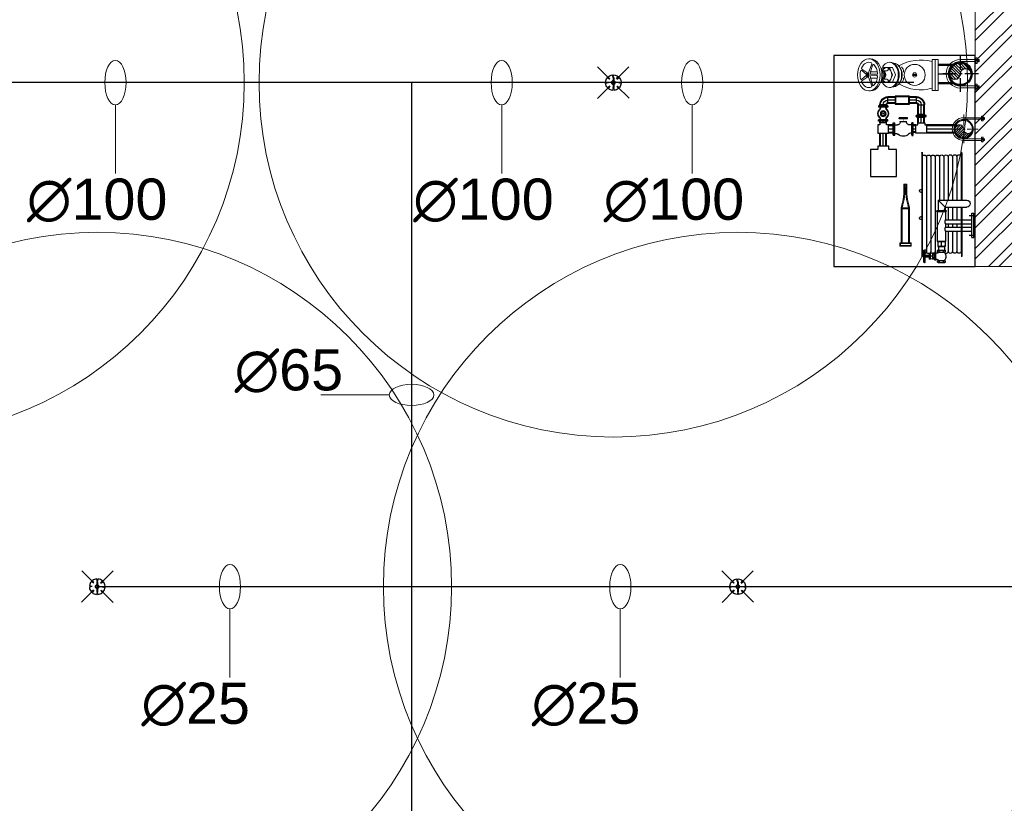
# Model space of a CAD drawing. Header units: inches. Extents: x 127277 to 158499, y 12149 to 20675.
# Tile 24 of 29: x 128116 to 128283, y 19253 to 19386. Entities that reach past the tile are written whole.
import ezdxf

# ---------------------------------------------------------------- set-up
doc = ezdxf.new("R2010")
doc.units = ezdxf.units.IN
doc.header["$MEASUREMENT"] = 0
doc.header["$PDMODE"] = 34
doc.linetypes.add('CENTER', pattern=[50.8, 31.75, -6.35, 6.35, -6.35])
for name, color, linetype in [('A-COLUMN', 2, 'Continuous'), ('FALSE CELLING ', 255, 'Continuous'), ('PD_025_TEXT', 61, 'Continuous'), ('PP-SPRINKLER', 1, 'Continuous'), ('PPFIRE-F-FIRE BOX', 30, 'Continuous')]:
    doc.layers.add(name, color=color, linetype=linetype)
for name, color, linetype, lineweight in [('FIRE', 1, 'Continuous', 25), ('PD_BRICK WALL_115', 134, 'Continuous', 30), ('PD_HATCH', 45, 'Continuous', 9), ('PP-PHC', 1, 'Continuous', 9), ('PP-SPRINKLER PIPE', 1, 'Continuous', 0), ('PP-TEXT', 7, 'Continuous', 40), ('PPFIRE-F- FIRE BOX', 1, 'Continuous', 15), ('PPFIRE-F-RETURN  PIPE', 3, 'Continuous', 0), ('PPFIRE-P-PIPE SUPPORT', 7, 'Continuous', 0), ('SH-SPRINKLAR', 1, 'Continuous', 0)]:
    doc.layers.add(name, color=color, linetype=linetype, lineweight=lineweight)
doc.styles.get("Standard").update_dxf_attribs({"font": 'times.ttf', "height": 4})
doc.styles.add('style1', font='arial.ttf', dxfattribs={"height": 500})
doc.styles.add('text Ht 200mm', font='arial.ttf')
doc.styles.add('TIMES NEW ROMAN', font='times.ttf', dxfattribs={"height": 4})
doc.dimstyles.new('PP-DIM', dxfattribs={"dimtxt": 4, "dimasz": 1, "dimexe": 1, "dimexo": 1, "dimgap": 0.09, "dimtad": 0, "dimdec": 1, "dimzin": 0, "dimdsep": 46, "dimlunit": 4, "dimtxsty": 'TIMES NEW ROMAN', "dimblk": 'ARCHTICK', "dimcen": 0.09, "dimdle": 1, "dimclrd": 256, "dimclre": 256, "dimclrt": 256, "dimadec": 0, "dimazin": 0, "dimtfac": 1, "dimtdec": 4, "dimtofl": 0, "dimtmove": 1, "dimatfit": 3, "dimfxl": 1, "dimtolj": 1, "dimtzin": 0, "dimlwd": -1, "dimlwe": -1, "dimarcsym": 0})

# ---------------------------------------------------------------- blocks, each defined once
blk = doc.blocks.new('FIRST FLOOR')
at = {"layer": 'PD_HATCH', "lineweight": 5}
h = blk.add_hatch(dxfattribs=at)
h.set_pattern_fill('ANSI32', color=251, scale=10)
h.set_pattern_definition([(45, (138679.5072, 18754.504), (-2.65165, 2.65165), []), (45, (138681.275, 18754.504), (-2.65165, 2.65165), [])])
h.paths.add_polyline_path([(138682.66, 18797.25), (138673.66, 18797.25), (138673.66, 18715.75), (138682.66, 18715.75)])
h.paths.add_polyline_path([(139044.16, 18649.75), (138874.66, 18649.75), (138874.66, 18640.75), (139044.16, 18640.75)])
h.paths.add_polyline_path([(139228.66, 18649.75), (139059.16, 18649.75), (139059.16, 18640.75), (139228.66, 18640.75)])
h.paths.add_polyline_path([(138682.66, 19513.75), (138673.66, 19513.75), (138673.66, 19432.25), (138682.66, 19432.25)])
h.paths.add_polyline_path([(138682.66, 19417.25), (138673.66, 19417.25), (138673.66, 19277.25), (138682.66, 19277.25)])
h.paths.add_polyline_path([(138682.66, 19262.25), (138673.66, 19262.25), (138673.66, 19122.25), (138682.66, 19122.25)])
h.paths.add_polyline_path([(138682.66, 19107.25), (138673.66, 19107.25), (138673.66, 18967.25), (138682.66, 18967.25)])
h.paths.add_polyline_path([(138682.66, 18952.25), (138673.66, 18952.25), (138673.66, 18812.25), (138682.66, 18812.25)])
h.paths.add_polyline_path([(139774.66, 19588.75), (139608.16, 19588.75), (139608.16, 19579.75), (139774.66, 19579.75)])
h.paths.add_polyline_path([(139593.16, 19588.75), (139428.16, 19588.75), (139428.16, 19579.75), (139593.16, 19579.75)])
h.paths.add_polyline_path([(139413.16, 19588.75), (139243.66, 19588.75), (139243.66, 19579.75), (139413.16, 19579.75)])
h.paths.add_polyline_path([(139228.66, 19588.75), (139059.16, 19588.75), (139059.16, 19579.75), (139228.66, 19579.75)])
h.paths.add_polyline_path([(138859.66, 19588.75), (138748.66, 19588.75), (138748.66, 19579.75), (138859.66, 19579.75)])
h.paths.add_polyline_path([(138733.66, 19588.75), (138673.66, 19588.75), (138673.66, 19528.75), (138682.66, 19528.75), (138682.66, 19579.75), (138733.66, 19579.75)])
h.paths.add_polyline_path([(138682.66, 18700.75), (138673.66, 18700.75), (138673.66, 18640.75), (138733.66, 18640.75), (138733.66, 18649.75), (138682.66, 18649.75)])
h.paths.add_polyline_path([(138859.66, 18649.75), (138748.66, 18649.75), (138748.66, 18640.75), (138859.66, 18640.75)])
h.paths.add_polyline_path([(139268.41, 18649.75), (139243.66, 18649.75), (139243.66, 18640.75), (139268.41, 18640.75)])
h.paths.add_polyline_path([(139413.16, 18649.75), (139388.41, 18649.75), (139388.41, 18640.75), (139413.16, 18640.75)])
h.paths.add_polyline_path([(139450.66, 18649.75), (139428.16, 18649.75), (139428.16, 18640.75), (139450.66, 18640.75)])
h.paths.add_polyline_path([(139593.16, 18649.75), (139570.66, 18649.75), (139570.66, 18640.75), (139593.16, 18640.75)])
h.paths.add_polyline_path([(139630.66, 18649.75), (139608.16, 18649.75), (139608.16, 18640.75), (139630.66, 18640.75)])
h.paths.add_polyline_path([(139774.66, 18649.75), (139750.66, 18649.75), (139750.66, 18640.75), (139774.66, 18640.75)])
h.paths.add_polyline_path([(139789.66, 18658.75), (139780.66, 18658.75)])
h.paths.add_polyline_path([(139789.66, 18797.25), (139780.66, 18797.25), (139780.66, 18658.75), (139789.66, 18658.75)])
h.paths.add_polyline_path([(139789.66, 18952.25), (139780.66, 18952.25), (139780.66, 18812.25), (139789.66, 18812.25)])
h.paths.add_polyline_path([(139789.66, 19262.25), (139780.66, 19262.25), (139780.66, 18967.25), (139789.66, 18967.25)])
h.paths.add_polyline_path([(139789.66, 19570.75), (139780.66, 19570.75), (139780.66, 19432.25), (139789.66, 19432.25)])
h.paths.add_polyline_path([(139771.66, 19429.25), (139666.66, 19429.25), (139666.66, 19420.25), (139771.66, 19420.25)])
h.paths.add_polyline_path([(139666.66, 19417.25), (139657.66, 19417.25), (139657.66, 19339.25), (139666.66, 19339.25)])
h.paths.add_polyline_path([(139657.66, 19429.25), (139585.66, 19429.25), (139585.66, 19420.25), (139657.66, 19420.25)])
h.paths.add_polyline_path([(139585.66, 19417.25), (139576.66, 19417.25), (139576.66, 19339.25), (139585.66, 19339.25)])
h.paths.add_polyline_path([(139576.66, 19429.25), (139495.66, 19429.25), (139495.66, 19327.25), (139522.66, 19327.25), (139522.66, 19336.25), (139504.66, 19336.25), (139504.66, 19420.25), (139576.66, 19420.25)])
h.paths.add_polyline_path([(139576.66, 19336.25), (139558.66, 19336.25), (139558.66, 19327.25), (139576.66, 19327.25)], flags=17)
h.paths.add_polyline_path([(139603.66, 19336.25), (139585.66, 19336.25), (139585.66, 19327.25), (139603.66, 19327.25)])
h.paths.add_polyline_path([(139657.66, 19336.25), (139639.66, 19336.25), (139639.66, 19327.25), (139657.66, 19327.25)])
h.paths.add_polyline_path([(139666.66, 19327.25), (139657.66, 19327.25), (139657.66, 19264.25), (139666.66, 19264.25)])
h.paths.add_polyline_path([(139789.66, 19278.25), (139780.66, 19278.25), (139780.66, 19277.25), (139789.66, 19277.25)])
h.paths.add_polyline_path([(139789.66, 19417.25), (139780.66, 19417.25), (139780.66, 19398.25), (139789.66, 19398.25)])
h.paths.add_polyline_path([(138911.41, 19579.75), (138911.41, 19588.75), (138874.66, 19588.75), (138874.66, 19579.75)])
h.paths.add_polyline_path([(139007.41, 19588.75), (139007.41, 19579.75), (139044.16, 19579.75), (139044.16, 19588.75)])
at = {"layer": 'PD_BRICK WALL_115', "color": 251, "lineweight": 5}
for p, q in [((139657.66, 19264.25), (139657.66, 19327.25)), ((139666.66, 19264.25), (139657.66, 19264.25))]:
    blk.add_line(p, q, dxfattribs=at)
at = {"layer": 'PD_025_TEXT', "color": 251, "char_height": 8, "attachment_point": 1, "style": 'style1'}
for s, insert, width in [('\\pi12.634;HAND WASH \\P\\pi30.661;AREA', (139317.21, 19306.13), 91.7722), ('\\pi62.733;FOYER\\P\\pi58.944;11\'6" X 9\'', (139022.74, 19210.96), 162.9076)]:
    blk.add_mtext(s, dxfattribs=dict(at, insert=insert, width=width))
blk = doc.blocks.new('PP-CEILING PENDANT')
at = {"layer": 'SH-SPRINKLAR', "lineweight": -3}
for p, q in [((-16.9, 17), (-75.6, 75.8)), ((17.2, 16.7), (75.4, 75)), ((-24, 0.1), (-37.4, -2.9)), ((-24, 0.8), (-37.3, 3.8)), ((-17.1, 16.7), (-28.7, 24.1)), ((-16.6, 17.3), (-23.9, 28.9)), ((-0.4, 24), (-3.4, 37.3)), ((-1.5, 8.9), (-1.5, 23.9)), ((0.6, 24), (3.5, 37.3)), ((1.5, 8.9), (1.5, 23.9)), ((16.8, 17.2), (24.1, 28.7)), ((17.6, 16.3), (29.1, 23.7)), ((23.9, -0.1), (37.4, 2.9)), ((-17.5, -16.3), (-76.5, -75.3)), ((-17.8, -16.1), (-29.3, -23.4)), ((-17.3, -16.6), (-24.7, -28.2)), ((-1.5, -23.9), (-4.5, -37.2)), ((-1.5, -23.9), (-1.5, -8.9)), ((-0.6, -24), (2.3, -37.4)), ((1.5, -23.9), (1.5, -8.9)), ((15.8, -18), (23.1, -29.5)), ((16.2, -17.7), (74.6, -76.1)), ((16.6, -17.3), (28.2, -24.7)), ((23.9, -1.3), (37.3, -4.2))]:
    blk.add_line(p, q, dxfattribs=at)
at = {"layer": 'SH-SPRINKLAR', "color": 8, "lineweight": 5}
blk.add_circle((0, 0), 1700, dxfattribs=at)
at = {"layer": 'SH-SPRINKLAR', "lineweight": -3}
for centre, major_axis, start_param, end_param in [((0, 0), (26.5, 26.5), 1.657505, 2.255676), ((0, 0), (-26.5, 26.5), 5.588406, 6.189787), ((0, 0), (0.02, 8.87), 5.497787, 11.780972), ((0, 0), (0.02, 6.56), 5.497787, 11.780972), ((0, 23.4), (1.12, 1.12), 5.863873, 8.273293), ((0, 0), (-26.5, 26.5), 4.798644, 5.40368), ((0, 0), (26.5, 26.5), 5.57395, 6.180955), ((0, 0), (-26.5, 26.5), 0.862204, 1.45951), ((0, 0), (-26.5, 26.5), 1.637496, 2.236801), ((0, -23.4), (1.12, 1.12), 2.722281, 5.131701), ((0, 0), (-26.5, 26.5), 2.418515, 3.021492), ((0, 0), (26.5, 26.5), 4.778634, 5.384791)]:
    blk.add_ellipse(centre, major_axis=major_axis, ratio=1, start_param=start_param, end_param=end_param, dxfattribs=at)
blk = doc.blocks.new('A$C0C0803E2')
at = {"color": 1}
for p, q in [((76.7, 432.5), (76.7, 158.4)), ((77.9, 431.8), (77.9, 158.4)), ((105.1, 431.4), (105.1, 158.4)), ((132.3, 431), (132.3, 158.4)), ((159.5, 430.6), (159.5, 158.4)), ((186.6, 430.2), (186.6, 158.4)), ((213.8, 429.8), (213.8, 158.4)), ((241, 429.5), (241, -165.2)), ((268.2, 429.1), (268.2, -165.6)), ((295.3, 428.7), (295.3, -166)), ((223, 158.4), (43.8, 158.4)), ((179.6, 115.1), (223, 158.4)), ((223, 158.4), (223, 93.5)), ((179.6, 115.1), (43.8, 115.1)), ((105.1, 115.1), (105.1, 35)), ((132.3, 115.1), (132.3, 35)), ((159.5, 115.1), (159.5, 35)), ((228.7, 93.5), (175.6, 93.5)), ((228.7, 86.9), (175.6, 86.9)), ((175.6, 86.9), (175.6, 35)), ((179.6, 115.1), (179.6, 93.5)), ((228.7, 86.9), (228.7, -100.1)), ((175.6, 35), (10.5, 35)), ((175.6, 10.1), (10.5, 10.1)), ((105.1, 10.1), (105.1, -10)), ((132.3, 10.1), (132.3, -10)), ((159.5, 10.1), (159.5, -10)), ((175.6, 10.1), (175.6, -10)), ((175.6, -10), (10.5, -10)), ((175.6, -34.9), (10.5, -34.9)), ((105.1, -34.9), (105.1, -163.3)), ((132.3, -34.9), (132.3, -163.7)), ((159.5, -34.9), (159.5, -164.1)), ((175.6, -34.9), (175.6, -100.1)), ((175.6, -100.1), (228.7, -100.1)), ((179.2, -100.1), (179.2, -130.9)), ((202.1, -127.8), (202.1, -103.2)), ((225, -100.1), (225, -130.9)), ((176.9, -165.2), (176.9, -156.6)), ((225, -130.9), (179.2, -130.9)), ((222, -166.8), (181.3, -166.8)), ((222.5, -155), (181.7, -155)), ((183.3, -130.9), (183.3, -155)), ((187.2, -166.8), (187.2, -155)), ((217, -166.8), (217, -155)), ((221, -130.9), (221, -155)), ((227.4, -165.2), (227.4, -156.6)), ((237.4, -215.7), (237.4, -170.7)), ((240.6, -215.7), (240.6, -170.7)), ((243.7, -215.7), (243.7, -170.7)), ((243.7, -174.2), (258.7, -174.2)), ((243.7, -183), (258.7, -183)), ((258.7, -174.2), (270.9, -176.2)), ((258.7, -174.2), (258.7, -212.2)), ((270.9, -211.2), (270.9, -175.2)), ((270.9, -210.2), (270.9, -176.2)), ((276.8, -211.2), (276.8, -175.2)), ((303.5, -230.6), (303.5, -155.8)), ((312.1, -230.6), (312.1, -155.8)), ((176.9, -230.2), (176.9, -221.5)), ((222, -231.8), (181.3, -231.8)), ((222.5, -219.9), (181.7, -219.9)), ((187.2, -231.8), (187.2, -219.9)), ((217, -231.8), (217, -219.9)), ((227.4, -230.2), (227.4, -221.5)), ((237.4, -193.2), (311.7, -193.2)), ((243.7, -203.3), (258.7, -203.3)), ((243.7, -212.2), (258.7, -212.2)), ((258.7, -212.2), (270.9, -210.2)), ((276.8, -188.3), (303.5, -188.3)), ((276.8, -198.1), (303.5, -198.1))]:
    blk.add_line(p, q, dxfattribs=at)
for points in [[(184.3, -166.8), (181, -172.2), (178.5, -176.9), (176.7, -180.9), (175.5, -184.3), (174.8, -187.3), (174.4, -190.1), (174.2, -192.6), (174.2, -195.1), (174.3, -197.6), (174.5, -200.2), (174.9, -202.9), (175.7, -205.8), (176.9, -209), (178.7, -212.4), (181.2, -216.2), (184.4, -220.3)], [(187.2, -156.6), (185.7, -155.9), (184.4, -155.4), (183.4, -155.1), (182.4, -155), (181.4, -155.1), (180.2, -155.4), (178.8, -155.9), (176.9, -156.6)], [(187.2, -165.2), (185.7, -165.9), (184.4, -166.4), (183.4, -166.7), (182.4, -166.8), (181.4, -166.7), (180.2, -166.4), (178.8, -165.9), (176.9, -165.2)], [(217, -156.6), (212, -155.9), (208.1, -155.4), (204.9, -155.1), (202, -155), (199.2, -155.1), (196, -155.4), (192.2, -155.9), (187.2, -156.6)], [(217, -165.2), (212, -165.9), (208.1, -166.4), (204.9, -166.7), (202, -166.8), (199.2, -166.7), (196, -166.4), (192.2, -165.9), (187.2, -165.2)], [(217, -156.6), (218.6, -155.9), (219.9, -155.4), (220.9, -155.1), (221.9, -155), (222.9, -155.1), (224.1, -155.4), (225.5, -155.9), (227.4, -156.6)], [(217, -165.2), (218.6, -165.9), (219.9, -166.4), (220.9, -166.7), (221.9, -166.8), (222.9, -166.7), (224.1, -166.4), (225.5, -165.9), (227.4, -165.2)], [(220.6, -166.8), (222.3, -171.5), (229.7, -173.4), (237.4, -173.1)], [(187.2, -221.6), (185.7, -220.9), (184.4, -220.3), (183.4, -220), (182.4, -219.9), (181.4, -220), (180.2, -220.3), (178.8, -220.9), (176.9, -221.6)], [(187.2, -230.1), (185.7, -230.9), (184.4, -231.4), (183.4, -231.7), (182.4, -231.8), (181.4, -231.7), (180.2, -231.4), (178.8, -230.9), (176.9, -230.1)], [(217, -221.6), (212, -220.9), (208.1, -220.3), (204.9, -220), (202, -219.9), (199.2, -220), (196, -220.3), (192.2, -220.9), (187.2, -221.6)], [(217, -230.1), (212, -230.9), (208.1, -231.4), (204.9, -231.7), (202, -231.8), (199.2, -231.7), (196, -231.4), (192.2, -230.9), (187.2, -230.1)], [(217, -221.6), (218.6, -220.9), (219.9, -220.3), (220.9, -220), (221.9, -219.9), (222.9, -220), (224.1, -220.3), (225.5, -220.9), (227.4, -221.6)], [(217, -230.1), (218.6, -230.9), (219.9, -231.4), (220.9, -231.7), (221.9, -231.8), (222.9, -231.7), (224.1, -231.4), (225.5, -230.9), (227.4, -230.1)], [(220.6, -219.6), (222.3, -214.9), (229.7, -213), (237.4, -213.3)]]:
    blk.add_lwpolyline(points, dxfattribs=at)
for centre, radius, start, end in [((91.6, 429.1), 13.9, 12.82594, 168.805), ((118.7, 428.7), 13.9, 12.82594, 168.805), ((145.9, 428.3), 13.9, 12.82594, 168.805), ((173.1, 427.9), 13.9, 12.82594, 168.805), ((200.3, 427.5), 13.9, 12.82594, 168.805), ((227.4, 427.1), 13.9, 12.82594, 168.805), ((254.6, 426.8), 13.9, 12.82594, 168.805), ((281.8, 426.4), 13.9, 12.82594, 168.805), ((309, 426), 13.9, 12.82594, 168.805), ((329.6, 216.4), 9.62, 240.81607, 119.18393), ((43.8, 136.7), 21.7, 90, 270), ((175.6, 90.2), 3.27, 90, 270), ((228.7, 90.2), 3.27, 270, 90), ((155.2, 22.5), 23.9, 328.61745, 31.38255), ((329.6, 46.3), 9.62, 240.81607, 119.18393), ((155.2, -22.5), 23.9, 328.61745, 31.38255), ((190.6, -122.9), 22.9, 59.54635, 119.63169), ((213.7, -122.9), 22.9, 60.36831, 120.45365), ((91.6, -160.2), 13.9, 191.195, 347.17406), ((118.7, -160.6), 13.9, 191.195, 347.17406), ((145.9, -161), 13.9, 191.195, 347.17406), ((173.1, -161.4), 13.9, 191.195, 280.36789), ((190.6, -108.1), 22.9, 240.36831, 300.45365), ((213.7, -108.1), 22.9, 239.54635, 299.63169), ((227.4, -162.2), 13.9, 275.12355, 347.17406), ((239, -170.7), 1.59, 0, 180), ((242.1, -170.7), 1.59, 0, 180), ((254.6, -162.6), 13.9, 191.195, 347.17406), ((281.8, -162.9), 13.9, 191.195, 347.17406), ((273.8, -178.1), 4.12, 43.71573, 136.28427), ((309, -163.3), 13.9, 191.195, 347.17406), ((307.8, -158), 4.8, 26.64147, 153.35853), ((239, -215.7), 1.59, 180, 0), ((242.1, -215.7), 1.59, 180, 0), ((273.8, -208.3), 4.12, 223.71573, 316.28427), ((307.8, -228.4), 4.8, 206.64147, 333.35853)]:
    blk.add_arc(centre, radius, start, end, dxfattribs=at)
at = {"layer": 'FIRE', "color": 1}
for p, q in [((74.4, 453.5), (76.7, 459)), ((74.4, 453.5), (74.4, 158.4)), ((76.7, 459), (76.7, 158.4)), ((322.5, 459), (322.5, -196.3)), ((324.9, 453.5), (322.5, 459)), ((324.9, 453.5), (324.9, -190.8)), ((0, -75.9), (0, 75.9)), ((10.5, 75.9), (0, 75.9)), ((10.5, -75.9), (10.5, 75.9)), ((74.4, 115.1), (74.4, -190.8)), ((76.7, 115.1), (76.7, -196.3)), ((76.7, 115.1), (76.7, -162.2)), ((77.9, 115.1), (77.9, -162.9)), ((27.6, 61.4), (-9, 61.4)), ((27.6, -61.4), (-9, -61.4)), ((10.5, -75.9), (0, -75.9)), ((74.4, -190.8), (76.7, -196.3)), ((324.9, -190.8), (322.5, -196.3))]:
    blk.add_line(p, q, dxfattribs=at)
blk = doc.blocks.new('PIPE SUPPORT')
at = {"layer": 'PPFIRE-P-PIPE SUPPORT'}
for points in [[(-174.8, 121.3), (-148.8, 121.3), (-148.8, 111.7), (-174.8, 111.7)], [(-174.6, 121.1), (-148.9, 121.1), (-148.9, 111.9), (-174.6, 111.9)], [(-55.9, 121.3), (-29.9, 121.3), (-29.9, 111.7), (-55.9, 111.7)], [(-55.7, 121.1), (-30, 121.1), (-30, 111.9), (-55.7, 111.9)]]:
    blk.add_lwpolyline(points, close=True, dxfattribs=at)
for points in [[(-174.6, 121.1), (-168.2, 118.8), (-161.8, 121.1), (-155.4, 118.8), (-148.9, 121.1)], [(-174.6, 121.1), (-148.9, 121.1)], [(-174.6, 111.9), (-174.6, 121.1)], [(-174.6, 111.9), (-168.2, 114.2), (-161.8, 111.9), (-155.4, 114.2), (-148.9, 111.9)], [(-168.2, 114.2), (-168.2, 118.8)], [(-166.5, 129.3), (-167, 128.3), (-166.5, 127.3), (-167, 126.4), (-166.5, 125.4), (-167, 124.4), (-166.5, 123.4), (-167, 122.5), (-166.5, 121.5)], [(-167, 128.3), (-156.8, 128.3)], [(-167, 126.4), (-156.8, 126.4)], [(-167, 124.4), (-156.8, 124.4)], [(-167, 122.5), (-156.8, 122.5)], [(-166.5, 121.5), (-166.6, 121.3)], [(-166.5, 129.3), (-157.3, 129.3)], [(-166.5, 127.3), (-157.3, 127.3)], [(-166.5, 125.4), (-157.3, 125.4)], [(-166.5, 123.4), (-157.3, 123.4)], [(-166.5, 121.5), (-157.3, 121.5)], [(-166.5, 111.7), (-166.5, 44.7)], [(-161.8, 111.9), (-161.8, 121.1)], [(-157.3, 129.3), (-156.8, 128.3), (-157.3, 127.3), (-156.8, 126.4), (-157.3, 125.4), (-156.8, 124.4), (-157.3, 123.4), (-156.8, 122.5), (-157.3, 121.5)], [(-157.3, 121.5), (-157.2, 121.3)], [(-157.3, 111.7), (-157.3, 44.7)], [(-155.4, 114.2), (-155.4, 118.8)], [(-55.7, 121.1), (-49.3, 118.8), (-42.9, 121.1), (-36.5, 118.8), (-30, 121.1)], [(-55.7, 111.9), (-49.3, 114.2), (-42.9, 111.9), (-36.5, 114.2), (-30, 111.9)], [(-49.3, 114.2), (-49.3, 118.8)], [(-47.3, 129.3), (-47.9, 128.3), (-47.3, 127.3), (-47.9, 126.4), (-47.3, 125.4), (-47.9, 124.4), (-47.3, 123.4), (-47.9, 122.5), (-47.3, 121.5)], [(-47.9, 128.3), (-37.7, 128.3)], [(-47.9, 126.4), (-37.7, 126.4)], [(-47.9, 124.4), (-37.7, 124.4)], [(-47.9, 122.5), (-37.7, 122.5)], [(-47.3, 121.5), (-47.5, 121.3)], [(-47.3, 129.3), (-38.2, 129.3)], [(-47.3, 129.3), (-38.2, 129.3)], [(-47.3, 127.3), (-38.2, 127.3)], [(-47.3, 125.4), (-38.2, 125.4)], [(-47.3, 123.4), (-38.2, 123.4)], [(-47.3, 121.5), (-38.2, 121.5)], [(-47.3, 111.7), (-47.3, 44.7)], [(-42.9, 111.9), (-42.9, 121.1)], [(-38.2, 129.3), (-37.7, 128.3), (-38.2, 127.3), (-37.7, 126.4), (-38.2, 125.4), (-37.7, 124.4), (-38.2, 123.4), (-37.7, 122.5), (-38.2, 121.5)], [(-38.2, 121.5), (-38.1, 121.3)], [(-38.2, 111.7), (-38.2, 44.7)], [(-36.5, 114.2), (-36.5, 118.8)]]:
    blk.add_lwpolyline(points, dxfattribs=at)
for radius, start, end in [(64.2, 180.0022, 269.9978), (55, 180.0022, 269.9978), (55, 270.0022, 359.9978), (64.2, 270.0022, 359.9978)]:
    blk.add_arc((-102.3, 44.7), radius, start, end, dxfattribs=at)
blk = doc.blocks.new('SOIL STACK DIA 100 mm')
h = blk.add_hatch()
h.set_pattern_fill('ANSI31', color=256, scale=3)
h.set_pattern_definition([(45, (-27850.841, 26658.129), (-6.735192, 6.735192), [])])
edge = h.paths.add_edge_path()
edge.add_ellipse((0, 0), major_axis=(-50, 0), ratio=1, start_angle=450, end_angle=630, ccw=False)
edge.add_ellipse((0, -25), major_axis=(25, 0), ratio=1, start_angle=270, end_angle=450)
edge.add_ellipse((0, 25), major_axis=(-25, 0), ratio=1, start_angle=270, end_angle=450, ccw=False)
blk.add_lwpolyline([(0, -50, 1), (0, 50, 1), (0, 0, -1), (0, -50, -1)], format="xyb")
at = {"linetype": 'CENTER', "ltscale": 2}
for points in [[(0, -84), (0, 84)], [(-84, 0), (84, 0)]]:
    blk.add_lwpolyline(points, dxfattribs=at)
for radius in [55, 50]:
    blk.add_circle((0, 0), radius)
at = {"layer": 'PPFIRE-P-PIPE SUPPORT', "ltscale": 150, "xscale": 1.0267966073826, "yscale": 1.0267966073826, "zscale": 1.0267966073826, "rotation": 179.9992056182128}
blk.add_blockref('PIPE SUPPORT', (-105.1, 46.1), dxfattribs=at)
blk = doc.blocks.new('A$C554B747C')
at = {"layer": 'PPFIRE-F- FIRE BOX'}
for p, q in [((71.6, 108.8), (-71.9, 108.8)), ((-71.9, 108.8), (-71.9, 80.5)), ((71.6, 94.6), (-71.9, 94.6)), ((71.6, 108.8), (71.6, 80.5)), ((71.6, 80.5), (-71.9, 80.5)), ((2.5, 7.7), (-2.5, 7.7)), ((-2.5, -7.7), (-2.5, 7.7)), ((2.5, -7.7), (2.5, 7.7)), ((2.5, -7.7), (-2.5, -7.7)), ((0, -89.4), (-33.7, -103.1)), ((0, -89.4), (33.7, -103.1)), ((0, -103.1), (-33.7, -116.9)), ((-33.7, -144.4), (-33.7, -103.1)), ((-19.5, -153.8), (-19.5, -129.3)), ((0, -103.1), (33.7, -116.9)), ((19.5, -153.8), (19.5, -129.3)), ((33.7, -144.4), (33.7, -103.1)), ((58.4, -116.9), (58.4, -113.2)), ((-33.7, -144.4), (-19.5, -150.2)), ((-14.4, -173.4), (-14.4, -204.1)), ((-2.8, -176.5), (-4.1, -203.6)), ((2.8, -176.5), (4.1, -203.6)), ((14.4, -173.4), (14.4, -204.1)), ((33.7, -144.4), (19.5, -150.2)), ((-74.5, -204.6), (-74.5, -212.7)), ((-50.8, -198.3), (-9.9, -213.8)), ((-45.8, -195.5), (-7.4, -206)), ((-26.9, -245.4), (-8.7, -217.7)), ((-20.2, -245.1), (-3.4, -224.2)), ((0, -211.8), (-6.7, -214.6)), ((0, -214.6), (-6.7, -217.3)), ((-6.7, -222.8), (-6.7, -214.6)), ((0, -225.6), (-6.7, -222.8)), ((0, -211.8), (6.7, -214.6)), ((0, -214.6), (6.7, -217.3)), ((0, -225.6), (6.7, -222.8)), ((20.2, -245.1), (3.4, -224.2)), ((6.7, -222.8), (6.7, -214.6)), ((45.8, -195.5), (7.4, -206)), ((26.9, -245.4), (8.7, -217.7)), ((50.8, -198.3), (9.9, -213.8)), ((74.5, -212.7), (74.5, -204.6))]:
    blk.add_line(p, q, dxfattribs=at)
for radius in [48.7, 9.69]:
    blk.add_circle((0, 0), radius, dxfattribs=at)
for centre, radius, start, end in [((127.5, 27), 196.6, 164.2108, 210.5213), ((-127.5, 27), 196.6, 329.4787, 15.7892), ((-14.5, -83), 31.2, 88.0313, 135.9908), ((14.5, -83), 31.2, 44.0092, 91.9687), ((-30.5, -131.5), 11.2, 11.0684, 72.6602), ((30.5, -131.5), 11.2, 107.3398, 168.9316), ((-6.7, -176.3), 3.89, 357.2205, 94.7862), ((6.7, -176.3), 3.89, 85.2138, 182.7795), ((-52.2, -201.9), 3.89, 69.2205, 155.1588), ((-44.8, -191.8), 3.89, 133.8645, 254.7795), ((-10.9, -216.3), 2.6, 326.7795, 69.2205), ((-6.7, -203.5), 2.6, 254.7795, 357.2205), ((6.7, -203.5), 2.6, 182.7795, 285.2205), ((10.9, -216.3), 2.6, 110.7795, 213.2205), ((44.8, -191.8), 3.89, 285.2205, 46.1355), ((52.2, -201.9), 3.89, 24.8412, 110.7795), ((-30.1, -243.3), 3.89, 245.9255, 326.7795), ((-17.1, -247.6), 3.89, 141.2205, 257.3777), ((17.1, -247.6), 3.89, 282.6223, 38.7795), ((30.1, -243.3), 3.89, 213.2205, 294.0745)]:
    blk.add_arc(centre, radius, start, end, dxfattribs=at)
at = {"layer": 'PPFIRE-F- FIRE BOX', "extrusion": (0, 0, -1)}
for centre, major_axis, ratio, start_param, end_param in [((0, -116.9), (58.4, 0), 0.707107, 1.987436, 5.918785), ((0, -113.2), (-58.4, 0), 0.707107, 0, 2.786111), ((0, -130.7), (33.7, 0), 0.721611, 2.186239, 6.007537)]:
    blk.add_ellipse(centre, major_axis=major_axis, ratio=ratio, start_param=start_param, end_param=end_param, dxfattribs=at)
at = {"layer": 'PPFIRE-F- FIRE BOX'}
for centre, major_axis, ratio, start_param, end_param in [((0, -99.5), (55.2, 0), 0.707107, -0.004902, 3.146495), ((0, -113.2), (58.4, 0), 0.707107, 0, 2.786111), ((0, -116.9), (-58.4, 0), 0.707107, 1.987436, 5.918785), ((0, -94.9), (-52.3, 0), 0.701646, 3.553827, 5.87095), ((0, -130.7), (-33.7, 0), 0.721611, 2.186239, 6.007537), ((0, -148), (-19.5, 0), 0.707107, 3.141593, 6.283185), ((0, -150.4), (-19.5, 0), 0.707107, 3.141593, 6.283185), ((0, -204.6), (-74.5, 0), 0.707107, 3.141593, 6.283185), ((0, -212.7), (-58.6, 0), 0.693384, -1.450623, -0.624962), ((0, -116.9), (58.4, 0), 0.707107, 3.784133, 4.295749), ((0, -130.7), (33.7, 0), 0.721611, 3.417241, 4.096946), ((0, -152), (-19.5, 0), 0.707107, 3.141593, 6.283185), ((0, -154.1), (-19.5, 0), 0.707107, 3.16624, 6.258538), ((0, -154.3), (-14.4, 0), 0.619861, 3.293146, 6.131632), ((0, -212.7), (58.6, 0), 0.693384, 0.624962, 1.450623), ((0, -212.7), (-58.6, 0), 0.693384, -0.310604, 0.998397), ((0, -212.7), (58.6, 0), 0.693384, -0.998397, 0.310604), ((0, -212.7), (58.6, 0), 0.693384, 4.400005, 5.024773)]:
    blk.add_ellipse(centre, major_axis=major_axis, ratio=ratio, start_param=start_param, end_param=end_param, dxfattribs=at)
for centre, major_axis, ratio in [((0, -212.7), (74.5, 0), 0.707107), ((0, -220.1), (6.74, 0), 0.721611), ((0, -220.4), (-2.9, 0), 0.586664)]:
    blk.add_ellipse(centre, major_axis=major_axis, ratio=ratio, dxfattribs=at)
blk = doc.blocks.new('ERTGYH')
at = {"layer": 'PPFIRE-F-FIRE BOX', "lineweight": 25}
for p, q in [((18634686.5, -2135081.1), (18634741.4, -2135081.1)), ((18634686.5, -2135085), (18634739, -2135085)), ((18634686.5, -2135116.8), (18634741.4, -2135116.8)), ((18634686.5, -2135148.5), (18634739, -2135148.5)), ((18634686.5, -2135152.5), (18634741.4, -2135152.5))]:
    blk.add_line(p, q, dxfattribs=at)
at = {"layer": 'PPFIRE-F-FIRE BOX', "color": 1, "ltscale": 60, "xscale": -0.7938326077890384, "yscale": 0.7938326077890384, "zscale": 0.7938326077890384, "rotation": 270}
blk.add_blockref('A$C554B747C', (18634600.1, -2135112.6, 0), dxfattribs=at)
at = {"layer": 'PPFIRE-F-FIRE BOX', "lineweight": -3, "xscale": -0.7938300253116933, "yscale": 0.7938300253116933, "zscale": 0.7938300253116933, "rotation": 89.99999999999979}
blk.add_blockref('SOIL STACK DIA 100 mm', (18634768.2, -2135116.8), dxfattribs=at)
blk = doc.blocks.new('A$C43F21B05')
at = {"layer": 'PPFIRE-F- FIRE BOX'}
for p, q in [((-27.9, -20.2), (-27.9, -242.8)), ((-21.7, -20.2), (-21.7, -236.5)), ((19.2, -20.2), (19.2, -236.5)), ((25.4, -20.2), (25.4, -242.8)), ((25.4, -236.5), (-27.9, -236.5)), ((25.4, -242.8), (-27.9, -242.8))]:
    blk.add_line(p, q, dxfattribs=at)
for points in [[(36, 0), (36, -20.2), (-36, -20.2), (-36, 0)], [(32.5, -3.6), (32.5, -16.6), (-32.5, -16.6), (-32.5, -3.6)], [(9, -386.3), (9, -392.3), (-12, -392.3), (-12, -386.3)], [(7.4, -387.9), (7.4, -390.7), (-10.5, -390.7), (-10.5, -387.9)]]:
    blk.add_lwpolyline(points, close=True, dxfattribs=at)
for centre, radius, start, end in [((-403.7, -357), 392.8, 355.71667, 16.90937), ((-388.4, -356.7), 383.7, 355.57478, 17.27811), ((361.8, -355.5), 360.4, 161.77716, 184.91406), ((376.8, -355.7), 369.1, 162.1821, 184.76244)]:
    blk.add_arc(centre, radius, start, end, dxfattribs=at)
blk = doc.blocks.new('A$C66E842DC')
at = {"layer": 'PPFIRE-P-PIPE SUPPORT'}
for points in [[(-65.9, 121), (-66.4, 120), (-65.9, 119), (-66.4, 118), (-65.9, 117), (-66.4, 116), (-65.9, 114.9), (-66.4, 113.9), (-65.9, 112.9)], [(-66.4, 120), (-55.9, 120)], [(-66.4, 118), (-55.9, 118)], [(-66.4, 116), (-55.9, 116)], [(-65.9, 121), (-56.5, 121)], [(-65.9, 119), (-56.5, 119)], [(-65.9, 117), (-56.5, 117)], [(-65.9, 114.9), (-56.5, 114.9)], [(-56.5, 121), (-55.9, 120), (-56.5, 119), (-55.9, 118), (-56.5, 117), (-55.9, 116), (-56.5, 114.9), (-55.9, 113.9), (-56.5, 112.9)], [(56.5, 121), (55.9, 120), (56.5, 119), (55.9, 118), (56.5, 117), (55.9, 115.9), (56.5, 114.9), (55.9, 113.9), (56.5, 112.9)], [(55.9, 120), (66.4, 120)], [(55.9, 118), (66.4, 118)], [(55.9, 115.9), (66.4, 115.9)], [(56.5, 121), (65.9, 121)], [(56.5, 121), (65.9, 121)], [(56.5, 119), (65.9, 119)], [(56.5, 117), (65.9, 117)], [(56.5, 114.9), (65.9, 114.9)], [(65.9, 121), (66.4, 120), (65.9, 119), (66.4, 118), (65.9, 117), (66.4, 115.9), (65.9, 114.9), (66.4, 113.9), (65.9, 112.9)], [(-74.2, 112.5), (-67.6, 110.2), (-61, 112.5), (-54.4, 110.2), (-47.8, 112.5)], [(-74.2, 112.5), (-47.8, 112.5)], [(-74.2, 103.1), (-74.2, 112.5)], [(-74.2, 103.1), (-67.6, 105.5), (-61, 103.1), (-54.4, 105.5), (-47.8, 103.1)], [(-67.6, 105.5), (-67.6, 110.2)], [(-66.4, 113.9), (-55.9, 113.9)], [(-65.9, 112.9), (-66, 112.7)], [(-65.9, 112.9), (-56.5, 112.9)], [(-65.9, 102.9), (-65.9, -0.2)], [(-61, 103.1), (-61, 112.5)], [(-56.5, 112.9), (-56.4, 112.7)], [(-56.5, 102.9), (-56.5, -0.2)], [(-54.4, 105.5), (-54.4, 110.2)], [(47.9, 112.5), (54.5, 110.2), (61.1, 112.5), (67.7, 110.2), (74.2, 112.5)], [(47.9, 103.1), (54.5, 105.5), (61.1, 103.1), (67.7, 105.5), (74.2, 103.1)], [(54.5, 105.5), (54.5, 110.2)], [(55.9, 113.9), (66.4, 113.9)], [(56.5, 112.9), (56.4, 112.7)], [(56.5, 112.9), (65.9, 112.9)], [(56.5, 102.9), (56.5, -0.2)], [(61.1, 103.1), (61.1, 112.5)], [(65.9, 112.9), (66, 112.7)], [(65.9, 102.9), (65.9, -0.2)], [(67.7, 105.5), (67.7, 110.2)]]:
    blk.add_lwpolyline(points, dxfattribs=at)
for points in [[(-74.4, 112.7), (-47.7, 112.7), (-47.7, 102.9), (-74.4, 102.9)], [(-74.2, 112.5), (-47.8, 112.5), (-47.8, 103.1), (-74.2, 103.1)], [(47.7, 112.7), (74.4, 112.7), (74.4, 102.9), (47.7, 102.9)], [(47.9, 112.5), (74.2, 112.5), (74.2, 103.1), (47.9, 103.1)]]:
    blk.add_lwpolyline(points, close=True, dxfattribs=at)
for radius, start, end in [(65.9, 180.0014, 269.997), (56.5, 180.0014, 269.997), (56.5, 270.0014, 359.997), (65.9, 270.0014, 359.997)]:
    blk.add_arc((0, -0.2), radius, start, end, dxfattribs=at)
blk = doc.blocks.new('A$C465C6E6A')
h = blk.add_hatch()
h.set_pattern_fill('ANSI31', color=256, scale=3, angle=180)
h.set_pattern_definition([(225, (27850.841, -26658.129), (6.735192, -6.735192), [])])
edge = h.paths.add_edge_path()
edge.add_ellipse((0, 0), major_axis=(-50, 0), ratio=1, start_angle=270, end_angle=450, ccw=False)
edge.add_ellipse((0, 25), major_axis=(25, 0), ratio=1, start_angle=90, end_angle=270)
edge.add_ellipse((0, -25), major_axis=(-25, 0), ratio=1, start_angle=450, end_angle=630, ccw=False)
at = {"linetype": 'CENTER', "ltscale": 2}
for points in [[(0, 84), (0, -84)], [(84, 0), (-84, 0)]]:
    blk.add_lwpolyline(points, dxfattribs=at)
blk.add_lwpolyline([(0, 50, 1), (0, -50, 1), (0, 0, -1), (0, 50, -1)], format="xyb")
for radius in [55, 50]:
    blk.add_circle((0, 0), radius)
at = {"ltscale": 60}
blk.add_blockref('A$C66E842DC', (0, 0), dxfattribs=at)
blk = doc.blocks.new('_ArchTick')
at = {"color": 251, "linetype": 'ByBlock', "const_width": 0.15}
blk.add_lwpolyline([(-0.5, -0.5), (0.5, 0.5)], dxfattribs=at)
blk = doc.blocks.new('*D487')
at = {"layer": 'Defpoints', "color": 0, "transparency": 16777216}
for p in [(136659.08, 23142.23), (136659.08, 23106.4), (136667.28, 23106.4)]:
    blk.add_point(p, dxfattribs=at)
at = {"layer": 'FALSE CELLING ', "lineweight": 5, "transparency": 16777216}
for p, q in [((136662.08, 23142.23), (136670.28, 23142.23)), ((136667.28, 23142.23), (136667.28, 23127.16)), ((136667.28, 23106.4), (136667.28, 23121.46)), ((136662.08, 23106.4), (136670.28, 23106.4))]:
    blk.add_line(p, q, dxfattribs=at)
at = {"layer": 'FALSE CELLING ', "lineweight": 5, "transparency": 16777216, "xscale": 2, "yscale": 2, "zscale": 2}
for p, rotation in [((136667.28, 23142.23), 90), ((136667.28, 23106.4), 270)]:
    blk.add_blockref('_ArchTick', p, dxfattribs=dict(at, rotation=rotation))
at = {"layer": 'FALSE CELLING ', "transparency": 16777216, "insert": (136667.28, 23124.31), "char_height": 6, "attachment_point": 5, "rotation": 90}
blk.add_mtext("\\A1;3'", dxfattribs=at)
blk = doc.blocks.new('PP-SP ARROW')
at = {"color": 3}
blk.add_line((-31.5, 0), (-128.7, 0), dxfattribs=at)
blk.add_ellipse((0, 0), major_axis=(-31.5, 0), ratio=0.476486, dxfattribs=at)
blk = doc.blocks.new('FIRE SHAFT   1')
at = {"layer": 'PPFIRE-F-RETURN  PIPE', "lineweight": 25}
h = blk.add_hatch(color=7, dxfattribs=at)
h.paths.add_polyline_path([(136646.25, 23134), (136648.68, 23134), (136648.69, 23135.35), (136646.25, 23135.35)])
h.paths.add_polyline_path([(136646.35, 23134.1), (136648.59, 23134.1), (136648.59, 23135.25), (136646.35, 23135.25)], flags=16)
blk.add_hatch(color=7, dxfattribs=at).paths.add_polyline_path([(136650.7, 23132.52, 1), (136650.7, 23132.21, 1)])
at = {"layer": 'PP-PHC', "lineweight": 25}
blk.add_lwpolyline([(136659.08, 23142.23), (136659.08, 23106.4), (136635.08, 23106.4), (136635.08, 23142.23)], close=True, dxfattribs=at)
at = {"layer": 'PPFIRE-F-RETURN  PIPE', "lineweight": 25}
for p, q in [((136643.68, 23132.24, 0), (136643.68, 23133.88, 0)), ((136644.79, 23133.88, 0), (136643.68, 23133.88, 0)), ((136643.78, 23132.24, 0), (136643.78, 23133.88, 0)), ((136644.23, 23132.24, 0), (136644.23, 23133.88, 0)), ((136644.69, 23132.23, 0), (136644.69, 23133.88, 0)), ((136644.79, 23132.23, 0), (136644.79, 23133.88, 0)), ((136645.04, 23135.23, 0), (136646.35, 23135.23, 0)), ((136645.04, 23134.12, 0), (136645.04, 23135.23, 0)), ((136645.04, 23135.13, 0), (136646.35, 23135.13, 0)), ((136645.04, 23134.68, 0), (136646.35, 23134.68, 0)), ((136645.04, 23134.23, 0), (136646.35, 23134.22, 0)), ((136645.04, 23134.12, 0), (136646.35, 23134.12, 0)), ((136648.59, 23135.23, 0), (136649.9, 23135.23, 0)), ((136648.59, 23135.13, 0), (136649.9, 23135.13, 0)), ((136648.59, 23134.68, 0), (136649.9, 23134.68, 0)), ((136648.59, 23134.22, 0), (136649.9, 23134.22, 0)), ((136648.59, 23134.12, 0), (136649.9, 23134.12, 0)), ((136649.9, 23134.12, 0), (136649.9, 23135.23, 0)), ((136650.15, 23133.68, 0), (136650.15, 23133.87, 0)), ((136650.15, 23133.87, 0), (136651.26, 23133.87, 0)), ((136650.25, 23133.68, 0), (136650.25, 23133.87, 0)), ((136650.7, 23133.68, 0), (136650.7, 23133.87, 0)), ((136651.16, 23133.68, 0), (136651.16, 23133.87, 0)), ((136651.26, 23133.68, 0), (136651.26, 23133.87, 0)), ((136638.53, 23130.44), (136643.33, 23130.44)), ((136638.57, 23130.31), (136643.33, 23130.31)), ((136643.68, 23130.8, 0), (136643.68, 23131.71, 0)), ((136643.78, 23130.8, 0), (136643.78, 23131.71, 0)), ((136644.23, 23130.8, 0), (136644.23, 23131.71, 0)), ((136644.69, 23130.79, 0), (136644.69, 23131.71, 0)), ((136644.79, 23130.79, 0), (136644.79, 23131.71, 0)), ((136645.14, 23130.44, 0), (136645.59, 23130.44, 0)), ((136645.14, 23130.32, 0), (136645.59, 23130.32, 0)), ((136649, 23130.44, 0), (136649.79, 23130.44, 0)), ((136649, 23130.31, 0), (136649.79, 23130.31, 0)), ((136650.15, 23130.79, 0), (136650.15, 23131.1, 0)), ((136650.25, 23130.79, 0), (136650.25, 23131.1, 0)), ((136650.7, 23130.79, 0), (136650.7, 23131.1, 0)), ((136651.16, 23130.79, 0), (136651.16, 23131.1, 0)), ((136651.26, 23130.79, 0), (136651.26, 23131.1, 0)), ((136638.53, 23129.05), (136643.33, 23129.05)), ((136638.57, 23129.18), (136643.33, 23129.18)), ((136638.99, 23129.75), (136643.33, 23129.75)), ((136645.14, 23129.75, 0), (136645.59, 23129.75, 0)), ((136645.14, 23129.26, 0), (136645.59, 23129.26, 0)), ((136645.14, 23129.14, 0), (136645.59, 23129.14, 0)), ((136648.99, 23129.18, 0), (136649.79, 23129.18, 0)), ((136648.99, 23129.05, 0), (136649.79, 23129.05, 0)), ((136649, 23129.75, 0), (136649.79, 23129.75, 0)), ((136650.15, 23126.82, 0), (136650.15, 23129.03, 0)), ((136650.25, 23126.82, 0), (136650.25, 23129.03, 0)), ((136650.7, 23126.82, 0), (136650.7, 23129.03, 0)), ((136651.15, 23126.82, 0), (136651.15, 23129.03, 0)), ((136651.26, 23126.82, 0), (136651.26, 23129.03, 0))]:
    blk.add_line(p, q, dxfattribs=at)
at = {"layer": 'PPFIRE-F-RETURN  PIPE', "lineweight": 25, "ltscale": 20}
blk.add_line((136646.25, 23134.23, 0), (136646.35, 23134.23, 0), dxfattribs=at)
at = {"layer": 'PPFIRE-F-RETURN  PIPE', "color": 7, "linetype": 'Continuous', "lineweight": 25}
for p, q in [((136649.92, 23133.68, 0), (136651.49, 23133.68, 0)), ((136649.92, 23133.68, 0), (136649.92, 23133.49, 0)), ((136651.49, 23133.68, 0), (136651.49, 23133.49, 0)), ((136649.92, 23133.59, 0), (136651.49, 23133.59, 0)), ((136649.92, 23133.59, 0), (136651.49, 23133.59, 0)), ((136649.92, 23133.49, 0), (136651.49, 23133.49, 0)), ((136650.16, 23133.49, 0), (136650.16, 23133.37, 0)), ((136650.25, 23133.49, 0), (136650.25, 23133.37, 0)), ((136651.16, 23133.49, 0), (136651.16, 23133.37, 0)), ((136651.24, 23133.49, 0), (136651.24, 23133.37, 0)), ((136645.58, 23128.7, 0), (136645.59, 23130.79, 0)), ((136645.59, 23130.79, 0), (136645.84, 23130.79, 0)), ((136645.59, 23130.79, 0), (136645.84, 23130.79, 0)), ((136645.71, 23128.7, 0), (136645.71, 23130.79, 0)), ((136645.83, 23128.7, 0), (136645.84, 23130.79, 0)), ((136645.83, 23128.7, 0), (136645.84, 23130.79, 0)), ((136645.84, 23130.45, 0), (136646.3, 23130.45, 0)), ((136646.58, 23131.68, 0), (136648, 23131.68, 0)), ((136646.58, 23131.51, 0), (136646.58, 23131.68, 0)), ((136646.58, 23131.6, 0), (136648, 23131.6, 0)), ((136646.58, 23131.51, 0), (136648, 23131.51, 0)), ((136647.82, 23131.04, 0), (136646.76, 23131.04, 0)), ((136646.76, 23130.95, 0), (136646.76, 23131.04, 0)), ((136647.82, 23130.95, 0), (136647.82, 23131.04, 0)), ((136648, 23131.51, 0), (136648, 23131.68, 0)), ((136648.75, 23130.45, 0), (136648.29, 23130.45, 0)), ((136648.74, 23128.69, 0), (136648.75, 23130.8, 0)), ((136648.74, 23128.69, 0), (136648.75, 23130.8, 0)), ((136649, 23130.8, 0), (136648.75, 23130.8, 0)), ((136649, 23130.8, 0), (136648.75, 23130.8, 0)), ((136648.87, 23128.69, 0), (136648.87, 23130.8, 0)), ((136648.99, 23128.69, 0), (136649, 23130.8, 0)), ((136649.92, 23131.29, 0), (136651.49, 23131.29, 0)), ((136649.92, 23131.1, 0), (136649.92, 23131.29, 0)), ((136649.92, 23131.1, 0), (136649.92, 23131.29, 0)), ((136649.92, 23131.2, 0), (136651.49, 23131.2, 0)), ((136649.92, 23131.1, 0), (136651.49, 23131.1, 0)), ((136650.16, 23131.29, 0), (136650.16, 23131.42, 0)), ((136650.25, 23131.29, 0), (136650.25, 23131.42, 0)), ((136650.25, 23131.29, 0), (136650.25, 23131.42, 0)), ((136651.16, 23131.29, 0), (136651.16, 23131.42, 0)), ((136651.24, 23131.29, 0), (136651.24, 23131.42, 0)), ((136651.24, 23131.29, 0), (136651.24, 23131.42, 0)), ((136651.49, 23131.1, 0), (136651.49, 23131.29, 0)), ((136645.58, 23128.62, 0), (136645.83, 23128.62, 0)), ((136645.83, 23129.1, 0), (136646, 23129.1, 0)), ((136648.74, 23129.02, 0), (136648.58, 23129.02, 0)), ((136648.99, 23128.69, 0), (136648.74, 23128.69, 0))]:
    blk.add_line(p, q, dxfattribs=at)
at = {"layer": 'PPFIRE-F-RETURN  PIPE', "color": 7, "lineweight": 25}
for p, q in [((136643.37, 23132.08, 0), (136645.1, 23132.08, 0)), ((136643.37, 23131.86, 0), (136643.37, 23132.08, 0)), ((136643.37, 23131.97, 0), (136645.1, 23131.97, 0)), ((136643.68, 23132.24, 0), (136644.79, 23132.23, 0)), ((136645.1, 23131.86, 0), (136645.1, 23132.08, 0)), ((136643.37, 23131.86, 0), (136645.1, 23131.86, 0)), ((136643.68, 23131.71, 0), (136644.79, 23131.71, 0))]:
    blk.add_line(p, q, dxfattribs=at)
at = {"layer": 'PPFIRE-F-RETURN  PIPE', "color": 7, "lineweight": 25, "elevation": 0}
for points in [[(136646.25, 23135.35), (136648.69, 23135.35), (136648.68, 23134), (136646.25, 23134)], [(136646.35, 23135.25), (136648.59, 23135.25), (136648.59, 23134.1), (136646.35, 23134.1)]]:
    blk.add_lwpolyline(points, close=True, dxfattribs=at)
at = {"layer": 'PPFIRE-F-RETURN  PIPE', "lineweight": 25, "elevation": 0}
for points in [[(136644.81, 23130.79), (136643.65, 23130.8), (136643.65, 23130.47), (136643.33, 23130.47), (136643.33, 23129.03), (136645.14, 23129.03), (136645.14, 23130.47), (136644.81, 23130.47)], [(136650.12, 23130.79), (136651.28, 23130.79), (136651.28, 23130.46), (136651.61, 23130.46), (136651.61, 23129.03), (136649.79, 23129.03), (136649.79, 23130.46), (136650.12, 23130.46)], [(136649.72, 23126.82), (136651.64, 23126.82), (136651.64, 23126.25), (136652.88, 23126.25), (136652.88, 23121.71), (136648.43, 23121.71), (136648.43, 23126.25), (136649.72, 23126.25)]]:
    blk.add_lwpolyline(points, close=True, dxfattribs=at)
at = {"layer": 'PPFIRE-F-RETURN  PIPE', "color": 7, "linetype": 'Continuous', "lineweight": 25, "const_width": 0.0725, "elevation": 0}
blk.add_lwpolyline([(136647.29, 23131.04), (136647.29, 23131.51)], dxfattribs=at)
at = {"layer": 'PPFIRE-F-RETURN  PIPE', "color": 7, "lineweight": 25}
for radius in [0.481, 0.407, 0.318]:
    blk.add_circle((136650.7, 23132.36, 0), radius, dxfattribs=at)
at = {"layer": 'PPFIRE-F-RETURN  PIPE', "lineweight": 25}
for centre, radius, start, end in [((136645.04, 23133.88, 0), 1.36, 89.9709, 179.9709), ((136645.04, 23133.88, 0), 1.26, 89.9709, 179.9709), ((136645.04, 23133.88, 0), 0.803, 89.9709, 179.9709), ((136645.04, 23133.88, 0), 0.349, 89.9709, 179.9709), ((136645.04, 23133.88, 0), 0.248, 89.9709, 179.9709), ((136649.9, 23133.87, 0), 1.36, 359.9709, 89.9709), ((136649.9, 23133.87, 0), 1.26, 359.9709, 89.9709), ((136649.9, 23133.87, 0), 0.803, 359.9709, 89.9709), ((136649.9, 23133.87, 0), 0.349, 359.9709, 89.9709), ((136649.9, 23133.87, 0), 0.248, 359.9709, 89.9709)]:
    blk.add_arc(centre, radius, start, end, dxfattribs=at)
at = {"layer": 'PPFIRE-F-RETURN  PIPE', "color": 7, "lineweight": 25}
for centre, start, end in [((136643.4, 23132.41, 0), 265.0305, 327.4806), ((136645.07, 23132.41, 0), 212.4612, 274.9113), ((136643.4, 23131.53, 0), 32.4612, 94.9113), ((136645.07, 23131.52, 0), 85.0305, 147.4806)]:
    blk.add_arc(centre, 0.333, start, end, dxfattribs=at)
at = {"layer": 'PPFIRE-F-RETURN  PIPE', "color": 7, "linetype": 'Continuous', "lineweight": 25}
for centre, radius, start, end in [((136650.8, 23132.39, 0), 1.01, 137.8487, 222.0931), ((136650.8, 23132.39, 0), 0.925, 137.8487, 222.0931), ((136649.72, 23133.37, 0), 0.439, 317.8487, 359.9709), ((136649.72, 23133.37, 0), 0.525, 317.8487, 359.9709), ((136651.68, 23133.37, 0), 0.525, 179.9709, 222.0931), ((136651.68, 23133.37, 0), 0.439, 179.9709, 222.0931), ((136650.61, 23132.39, 0), 0.925, 317.8487, 42.0931), ((136650.61, 23132.39, 0), 1.01, 317.8487, 42.0931), ((136646.25, 23130.92, 0), 0.467, 275.3964, 341.6172), ((136646.47, 23130.95, 0), 0.29, 321.8491, 359.9709), ((136648.11, 23130.95, 0), 0.29, 179.9709, 218.0927), ((136648.33, 23130.91, 0), 0.467, 198.3246, 264.5454), ((136649.72, 23131.42, 0), 0.439, 359.9709, 42.0931), ((136649.72, 23131.42, 0), 0.525, 359.9709, 42.0931), ((136651.68, 23131.42, 0), 0.525, 137.8487, 179.9709), ((136651.68, 23131.42, 0), 0.439, 137.8487, 179.9709), ((136646, 23128.52, 0), 0.58, 47.8487, 89.9709), ((136647.29, 23129.86, 0), 1.34, 227.8487, 312.0931), ((136648.58, 23128.44, 0), 0.58, 89.9709, 132.0931)]:
    blk.add_arc(centre, radius, start, end, dxfattribs=at)
at = {"layer": 'A-COLUMN', "color": 0, "ltscale": 0.5, "xscale": 0.04619340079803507, "yscale": 0.04619340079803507, "zscale": 0.04619340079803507, "rotation": 180.0000000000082}
blk.add_blockref('ERTGYH', (997440.9, -75489.16), dxfattribs=at)
at = {"layer": 'PPFIRE-F-FIRE BOX', "ltscale": 60, "xscale": 0.02713894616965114, "yscale": 0.02713894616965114, "zscale": 0.02713894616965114}
blk.add_blockref('A$C0C0803E2', (136635.32, 23113.37), dxfattribs=at)
at = {"layer": 'PPFIRE-F-FIRE BOX', "ltscale": 60, "xscale": 0.02680133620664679, "yscale": 0.02680133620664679, "zscale": 0.02680133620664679, "rotation": 180.0000000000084}
blk.add_blockref('A$C43F21B05', (136646.9, 23109.87, 0), dxfattribs=at)
at = {"layer": 'PPFIRE-F-RETURN  PIPE', "lineweight": -3, "xscale": 0.02933586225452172, "yscale": 0.02933586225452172, "zscale": 0.02933586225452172, "rotation": 89.99940871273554}
blk.add_blockref('A$C465C6E6A', (136637.01, 23129.75), dxfattribs=at)
at = {"layer": 'FALSE CELLING '}
dim = blk.add_linear_dim(base=(136667.28, 23106.4), p1=(136659.08, 23142.23), p2=(136659.08, 23106.4), angle=90, dimstyle='PP-DIM', dxfattribs=at)
dim.commit()
dim.dimension.update_dxf_attribs({"geometry": '*D487', "text_midpoint": (136667.28, 23124.31)})

msp = doc.modelspace()

# ---------------------------------------------------------------- block references
at = {"color": 8}
msp.add_blockref('FIRST FLOOR', (-11379.16, 79.93), dxfattribs=at)

# ---------------------------------------------------------------- next in the draw order: linework, layer by layer
at = {"layer": 'FIRE'}
for p, q in [((128268.08, 19375.43), (127363.39, 19375.43)), ((128182.68, 19375.43, 0), (128182.68, 18780.6, 0)), ((128347.04, 19289.76), (128129.24, 19289.76))]:
    msp.add_line(p, q, dxfattribs=at)

# ---------------------------------------------------------------- next in the draw order: block references
at = {"layer": 'FALSE CELLING ', "xscale": -1}
msp.add_blockref('FIRE SHAFT   1', (264913.57, -3762.21), dxfattribs=at)
at = {"layer": 'PP-SPRINKLER', "yscale": 0.03543314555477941, "zscale": 35.43314555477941, "rotation": 180}
for p, xscale in [((128093.99, 19375.43), 0.03543314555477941), ((128216.99, 19375.43), -0.03543314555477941), ((128129.24, 19289.76), 0.03543314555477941), ((128238.14, 19289.76), -0.03543314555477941)]:
    msp.add_blockref('PP-CEILING PENDANT', p, dxfattribs=dict(at, xscale=xscale))
at = {"layer": 'PP-SPRINKLER PIPE', "xscale": -0.1199999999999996, "yscale": 0.1199999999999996, "zscale": 0.03999999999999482, "rotation": 270}
for p in [(128132.33, 19375.43), (128198.01, 19375.43), (128230.39, 19375.43), (128151.8, 19289.76), (128218.17, 19289.76)]:
    msp.add_blockref('PP-SP ARROW', p, dxfattribs=at)
at = {"layer": 'PP-SPRINKLER PIPE', "xscale": 0.1199999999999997, "yscale": 0.1199999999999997, "zscale": 0.03999999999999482}
msp.add_blockref('PP-SP ARROW', (128182.68, 19322.36, 0), dxfattribs=at)

# ---------------------------------------------------------------- next in the draw order: texts
at = {"layer": 'PP-TEXT', "style": 'text Ht 200mm'}
for s, p in [('∅100', (128117.28, 19352.12)), ('∅100', (128182.96, 19352.12)), ('∅100', (128215.34, 19352.12)), ('∅65', (128152.59, 19323.12, 0)), ('∅25', (128136.75, 19266.45)), ('∅25', (128203.12, 19266.45))]:
    msp.add_text(s, height=7, dxfattribs=at).set_placement(p)

doc.saveas('drawing.dxf')
